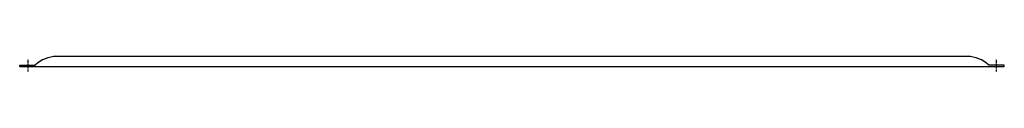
# Model space of a CAD drawing. Extents: x 11 to 205, y 138 to 141.
import ezdxf

# ---------------------------------------------------------------- set-up
doc = ezdxf.new("R2010")
doc.units = 0
doc.header["$MEASUREMENT"] = 0
doc.linetypes.add('AI9-LTYPE1', pattern=[0.997241, 0.623276, -0.124655, 0.124655, -0.124655])
doc.layers.get('0').update_dxf_attribs({"linetype": 'CONTINUOUS'})

msp = doc.modelspace()

# ---------------------------------------------------------------- linework, layer by layer
at = {"color": 253, "linetype": 'AI9-LTYPE1'}
for p, q in [((12.21, 140.5), (12.21, 138.2)), ((203.69, 140.5), (203.69, 138.2))]:
    msp.add_line(p, q, dxfattribs=at)
at = {"color": 7}
for p, q in [((198, 141.2), (17.9, 141.2)), ((10.59, 139.5), (13.65, 139.5)), ((10.59, 139.2), (10.59, 139.5)), ((10.59, 139.2), (202.06, 139.2)), ((202.06, 139.2), (205.31, 139.2)), ((205.31, 139.5), (202.25, 139.5)), ((205.31, 139.2), (205.31, 139.5))]:
    msp.add_line(p, q, dxfattribs=at)
for points in [[(17.9, 141.2), (16.32, 141.18), (14.81, 140.58), (13.65, 139.5)], [(202.25, 139.5), (201.09, 140.58), (199.58, 141.18), (198, 141.2)]]:
    msp.add_open_spline(points, degree=3, dxfattribs=at)

doc.saveas('drawing.dxf')
